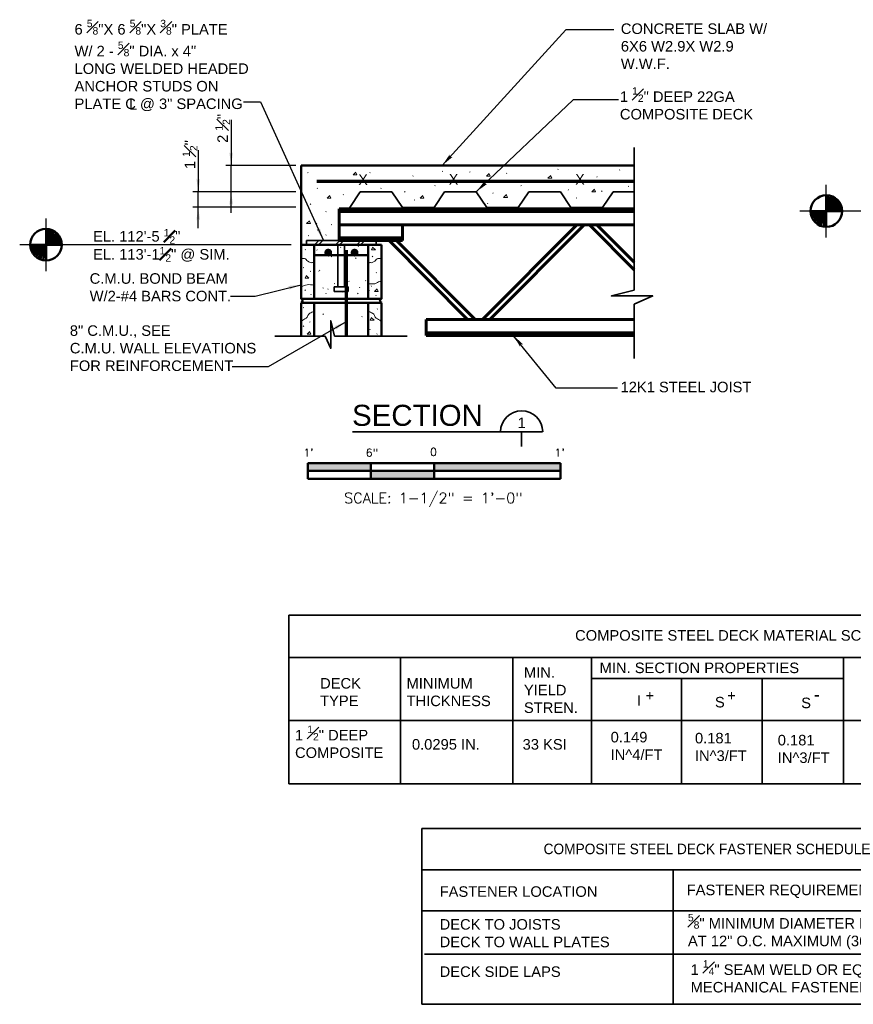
# Model space of a CAD drawing. Extents: x -2188 to 833, y 1872 to 4757.
# Tile 1 of 7: x -2188 to -2108, y 4204 to 4297. Entities that reach past the tile are written whole.
import ezdxf
from ezdxf.enums import TextEntityAlignment as Align

# ---------------------------------------------------------------- set-up
doc = ezdxf.new("R2010")
doc.units = 0
doc.header["$LTSCALE"] = 0.0037
doc.header["$MEASUREMENT"] = 0
for name, color, linetype, lineweight in [('Level 20', 131, 'Continuous', 18), ('S-Anno-Brkl', 2, 'Continuous', 35), ('S-Anno-Dims', 33, 'Continuous', 35), ('S-Anno-Legn', 171, 'Continuous', 35), ('S-Anno-Patt', 152, 'Continuous', 18), ('S-Anno-Symb', 6, 'Continuous', 50), ('S-Anno-Text', 53, 'Continuous', 25), ('S-Anno-Text-Titl', 6, 'Continuous', 35), ('S-Deck-Flor', 3, 'Continuous', 35), ('S-Deck-Rbar', 7, 'Continuous', 70), ('S-Jois-Prim', 4, 'Continuous', 60), ('S-Sect-Cmuw', 2, 'Continuous', 50), ('S-Sect-Conc', 6, 'Continuous', 50), ('S-Sect-Rbar', 7, 'Continuous', 70), ('S-Sect-Shps', 3, 'Continuous', 35), ('S-Sppt-Misc', 3, 'Continuous', 35)]:
    doc.layers.add(name, color=color, linetype=linetype, lineweight=lineweight)
doc.styles.add('BORD', font='romand.shx')
doc.styles.add('NOTES', font='romans.shx')
doc.styles.add('Style-font002', font='font002.shx')

# ---------------------------------------------------------------- blocks, each defined once
blk = doc.blocks.new('LARROW')
at = {"linetype": 'ByBlock', "lineweight": -2}
blk.add_hatch(color=0, dxfattribs=at).paths.add_polyline_path([(-4.92, -0.71), (-4.77, -0.59), (-4.55, -0.38), (-4.44, -0.19), (-4.42, 0), (-4.46, 0.21), (-4.57, 0.41), (-4.79, 0.61), (-4.93, 0.71), (0, 0)])
blk = doc.blocks.new('S0015B')
for p, q in [((1.5, 0.002), (-1.5, 0.002)), ((-1.5, -0.185), (-1.5, 0.002)), ((-0.75, -0.185), (-0.75, 0)), ((0, -0.185), (0, 0)), ((1.5, 0.002), (1.5, -0.185)), ((1.5, -0.092), (-1.5, -0.092)), ((1.5, -0.185), (-1.5, -0.185))]:
    blk.add_line(p, q)
at = {"extrusion": (0, 0, -1)}
for points in [[(1.5, 0.002), (1.5, -0.092), (0.75, 0), (0.75, -0.092)], [(0, 0), (0, -0.092), (-1.5, 0.002), (-1.5, -0.092)], [(0.75, -0.092), (0.75, -0.185), (0, -0.092), (0, -0.185)]]:
    blk.add_solid(points, dxfattribs=at)
at = {"lineweight": 18, "style": 'NOTES'}
for s, p in [("1'", (-1.49, 0.125)), ('6"', (-0.737, 0.125)), ('0', (-0.007, 0.134)), ("1'", (1.49, 0.125))]:
    blk.add_text(s, height=0.0938, dxfattribs=at).set_placement(p, align=Align.MIDDLE_CENTER)
at = {"lineweight": 25, "style": 'NOTES'}
blk.add_text('SCALE: 1-1/2" = 1\'-0"', height=0.125, dxfattribs=at).set_placement((-0.009, -0.413), align=Align.MIDDLE_CENTER)

msp = doc.modelspace()

# ---------------------------------------------------------------- hatches: boundary and pattern name
at = {"layer": 'S-Anno-Text'}
for points in [[(-2147.428, 4283.183), (-2146.719, 4284.228), (-2146.723, 4284.179), (-2146.72, 4284.102), (-2146.702, 4284.049), (-2146.672, 4284.012), (-2146.626, 4283.983), (-2146.568, 4283.97), (-2146.492, 4283.977), (-2146.451, 4283.985)], [(-2144.207, 4280.683), (-2143.424, 4281.674), (-2143.431, 4281.625), (-2143.434, 4281.548), (-2143.419, 4281.493), (-2143.392, 4281.454), (-2143.348, 4281.423), (-2143.292, 4281.405), (-2143.216, 4281.406), (-2143.174, 4281.412)], [(-2158.7, 4276.06), (-2159.382, 4277.123), (-2159.339, 4277.1), (-2159.267, 4277.072), (-2159.21, 4277.068), (-2159.165, 4277.081), (-2159.121, 4277.112), (-2159.085, 4277.16), (-2159.062, 4277.232), (-2159.053, 4277.274)], [(-2161.998, 4271.379), (-2161.967, 4271.418), (-2161.927, 4271.484), (-2161.913, 4271.539), (-2161.918, 4271.586), (-2161.941, 4271.635), (-2161.981, 4271.679), (-2162.048, 4271.714), (-2162.087, 4271.73), (-2160.83, 4271.86)], [(-2157.509, 4267.594), (-2157.49, 4267.64), (-2157.469, 4267.714), (-2157.471, 4267.771), (-2157.489, 4267.815), (-2157.524, 4267.856), (-2157.575, 4267.887), (-2157.649, 4267.903), (-2157.691, 4267.907), (-2156.518, 4268.379)], [(-2140.034, 4265.969), (-2140.683, 4267.054), (-2139.754, 4266.198), (-2139.802, 4266.21), (-2139.879, 4266.218), (-2139.934, 4266.208), (-2139.975, 4266.184), (-2140.01, 4266.142), (-2140.032, 4266.087), (-2140.036, 4266.012)]]:
    msp.add_hatch(color=256, dxfattribs=at).paths.add_polyline_path(points, flags=16)
at = {"layer": 'S-Sect-Rbar'}
for points in [[(-2157.876, 4274.905, 1), (-2158.626, 4274.905, 1)], [(-2156.126, 4274.905, 1), (-2155.376, 4274.905, 1)]]:
    msp.add_hatch(color=256, dxfattribs=at).paths.add_polyline_path(points, flags=16)

# ---------------------------------------------------------------- linework, layer by layer
at = {"layer": 'Level 20', "color": 92, "linetype": 'Continuous', "lineweight": 25}
msp.add_line((-2156.436, 4279.058), (-2154.874, 4279.058), dxfattribs=at)
at = {"layer": 'Level 20', "color": 92, "linetype": 'Continuous', "lineweight": 18}
for p, q in [((-2159.518, 4275.685), (-2159.143, 4276.06)), ((-2159.143, 4275.685), (-2158.768, 4276.06)), ((-2157.518, 4275.685), (-2157.143, 4276.06)), ((-2157.143, 4275.685), (-2156.768, 4276.06)), ((-2155.518, 4275.685), (-2155.143, 4276.06)), ((-2155.143, 4275.685), (-2154.768, 4276.06))]:
    msp.add_line(p, q, dxfattribs=at)
at = {"layer": 'S-Anno-Brkl'}
for p, q in [((-2129.198, 4284.897), (-2129.198, 4271.343)), ((-2129.198, 4270.002), (-2129.198, 4264.844)), ((-2163.31, 4266.989), (-2158.537, 4266.989)), ((-2157.643, 4266.989), (-2150.754, 4266.989))]:
    msp.add_line(p, q, dxfattribs=at)
at = {"layer": 'S-Anno-Brkl', "flags": 128}
for points in [[(-2129.198, 4271.343), (-2131.375, 4270.791), (-2127.436, 4270.791), (-2129.198, 4270.002)], [(-2157.643, 4266.989), (-2158.011, 4268.44), (-2158.011, 4265.814), (-2158.537, 4266.989)]]:
    msp.add_lwpolyline(points, dxfattribs=at)
at = {"layer": 'S-Anno-Dims', "lineweight": 25}
for p, q in [((-2167.469, 4287.514), (-2167.469, 4283.183)), ((-2170.594, 4284.624), (-2170.594, 4280.683)), ((-2161.329, 4283.183), (-2167.968, 4283.183)), ((-2167.469, 4280.683), (-2167.469, 4283.183)), ((-2161.329, 4280.683), (-2171.093, 4280.683)), ((-2170.594, 4279.217), (-2170.594, 4280.683)), ((-2161.329, 4280.683), (-2167.968, 4280.683)), ((-2167.469, 4278.687), (-2167.469, 4280.683)), ((-2161.329, 4279.217), (-2171.093, 4279.217)), ((-2170.594, 4277.221), (-2170.594, 4279.217))]:
    msp.add_line(p, q, dxfattribs=at)
at = {"layer": 'S-Anno-Legn'}
for p, q in [((-2079.759, 4240.502), (-2162.002, 4240.502)), ((-2162.002, 4240.502), (-2162.002, 4224.494)), ((-2162.002, 4236.494), (-2079.759, 4236.494)), ((-2151.375, 4236.494), (-2151.375, 4224.494)), ((-2140.736, 4236.494), (-2140.736, 4224.494)), ((-2133.27, 4236.494), (-2133.27, 4224.494)), ((-2109.321, 4236.494), (-2109.321, 4224.494)), ((-2133.27, 4234.494), (-2109.321, 4234.494)), ((-2124.723, 4234.494), (-2124.723, 4224.494)), ((-2117.06, 4234.494), (-2117.06, 4224.494)), ((-2112.053, 4232.855), (-2111.678, 4232.855)), ((-2162.002, 4230.494), (-2079.759, 4230.494)), ((-2162.002, 4224.494), (-2079.759, 4224.494)), ((-2092.404, 4220.239), (-2149.357, 4220.239)), ((-2149.357, 4220.239), (-2149.357, 4203.564)), ((-2149.357, 4216.341), (-2092.404, 4216.341)), ((-2125.509, 4216.341), (-2125.509, 4203.564)), ((-2149.357, 4212.435), (-2092.404, 4212.435)), ((-2149.101, 4208.319), (-2092.404, 4208.319)), ((-2149.357, 4203.564), (-2092.404, 4203.564))]:
    msp.add_line(p, q, dxfattribs=at)
at = {"layer": 'S-Anno-Patt'}
for p, q in [((-2136.454, 4282.797), (-2136.412, 4282.839)), ((-2130.612, 4282.732), (-2130.57, 4282.774)), ((-2160.214, 4282.472), (-2160.172, 4282.514)), ((-2154.306, 4282.472), (-2154.264, 4282.514)), ((-2150.217, 4282.147), (-2150.175, 4282.189)), ((-2147.425, 4282.602), (-2147.383, 4282.644)), ((-2144.828, 4282.537), (-2144.786, 4282.579)), ((-2141.323, 4282.407), (-2141.281, 4282.449)), ((-2132.754, 4282.082), (-2132.712, 4282.124)), ((-2159.305, 4280.978), (-2159.263, 4281.02)), ((-2153.268, 4280.978), (-2153.226, 4281.02)), ((-2148.139, 4281.237), (-2148.097, 4281.279)), ((-2139.96, 4281.237), (-2139.918, 4281.279)), ((-2135.481, 4280.848), (-2135.439, 4280.89)), ((-2129.768, 4281.173), (-2129.726, 4281.215)), ((-2156.838, 4280.393), (-2156.796, 4280.435)), ((-2150.996, 4280.653), (-2150.954, 4280.695)), ((-2142.621, 4280.523), (-2142.579, 4280.565)), ((-2134.702, 4280.068), (-2134.66, 4280.11)), ((-2132.3, 4280.718), (-2132.258, 4280.76)), ((-2159.954, 4279.483), (-2159.912, 4279.525)), ((-2150.087, 4279.873), (-2150.045, 4279.915)), ((-2143.141, 4279.548), (-2143.099, 4279.59)), ((-2158.494, 4278.772), (-2158.452, 4278.814)), ((-2159.37, 4277.663), (-2159.328, 4277.705)), ((-2157.957, 4277.535), (-2157.915, 4277.577)), ((-2160.149, 4276.493), (-2160.107, 4276.535)), ((-2159.283, 4277.034), (-2159.241, 4277.076)), ((-2158.494, 4276.56), (-2158.452, 4276.602)), ((-2159.73, 4275.584), (-2159.772, 4275.626)), ((-2157.053, 4275.378), (-2157.095, 4275.422)), ((-2156.555, 4275.615), (-2156.597, 4275.658)), ((-2155.366, 4275.489), (-2155.408, 4275.532)), ((-2160.398, 4275.166), (-2160.44, 4275.209)), ((-2159.294, 4275.129), (-2159.336, 4275.173)), ((-2157.915, 4274.492), (-2157.959, 4274.536)), ((-2155.607, 4274.354), (-2155.65, 4274.398)), ((-2154.481, 4274.52), (-2154.523, 4274.564)), ((-2154.03, 4274.519), (-2154.072, 4274.561)), ((-2160.578, 4273.457), (-2160.62, 4273.501)), ((-2156.417, 4273.468), (-2156.459, 4273.512)), ((-2159.909, 4273.112), (-2159.951, 4273.154)), ((-2154.453, 4273.247), (-2154.495, 4273.29)), ((-2153.67, 4272.991), (-2153.711, 4273.034)), ((-2158.709, 4271.53), (-2158.752, 4271.573)), ((-2157.634, 4271.946), (-2157.676, 4271.989)), ((-2156.251, 4272.167), (-2156.293, 4272.211)), ((-2155.247, 4271.576), (-2155.289, 4271.62)), ((-2154.674, 4272.223), (-2154.716, 4272.266)), ((-2154.138, 4271.695), (-2154.18, 4271.738)), ((-2160.416, 4271.324), (-2160.458, 4271.368)), ((-2159.874, 4270.907), (-2159.916, 4270.951)), ((-2158.436, 4271.005), (-2158.478, 4271.048)), ((-2158.243, 4271.42), (-2158.285, 4271.463)), ((-2156.832, 4271.143), (-2156.874, 4271.186)), ((-2155.421, 4271.005), (-2155.463, 4271.048)), ((-2154.342, 4271.309), (-2154.384, 4271.353)), ((-2153.706, 4270.816), (-2153.747, 4270.858)), ((-2160.62, 4269.668), (-2160.578, 4269.71)), ((-2158.754, 4269.039), (-2158.712, 4269.083)), ((-2155.074, 4268.808), (-2155.032, 4268.85)), ((-2153.621, 4269.528), (-2153.579, 4269.572)), ((-2160.62, 4267.908), (-2160.578, 4267.95)), ((-2160.017, 4268.298), (-2159.973, 4268.342)), ((-2154.306, 4267.584), (-2154.264, 4267.626)), ((-2153.639, 4267.166), (-2153.597, 4267.209))]:
    msp.add_line(p, q, dxfattribs=at)
at = {"layer": 'S-Anno-Patt', "flags": 128}
for points in [[(-2155.622, 4282.551), (-2155.895, 4282.287), (-2155.528, 4282.287), (-2155.622, 4282.509)], [(-2142.964, 4282.421), (-2143.237, 4282.157), (-2142.869, 4282.157), (-2142.964, 4282.379)], [(-2137.121, 4282.226), (-2137.394, 4281.962), (-2137.027, 4281.962), (-2137.121, 4282.184)], [(-2132.966, 4280.927), (-2133.239, 4280.663), (-2132.872, 4280.663), (-2132.966, 4280.885)], [(-2158.089, 4280.342), (-2158.362, 4280.078), (-2157.995, 4280.078), (-2158.089, 4280.3)], [(-2149.26, 4280.342), (-2149.533, 4280.078), (-2149.166, 4280.078), (-2149.26, 4280.3)], [(-2141.341, 4280.407), (-2141.614, 4280.143), (-2141.246, 4280.143), (-2141.341, 4280.365)], [(-2160.037, 4277.937), (-2160.31, 4277.673), (-2159.942, 4277.673), (-2160.037, 4277.895)], [(-2154.05, 4275.424), (-2153.775, 4275.16), (-2154.144, 4275.16), (-2154.05, 4275.382)], [(-2160.362, 4272.739), (-2160.089, 4272.475), (-2160.456, 4272.475), (-2160.362, 4272.697)], [(-2153.595, 4271.468), (-2153.87, 4271.206), (-2153.501, 4271.206), (-2153.595, 4271.426)], [(-2154.164, 4268.745), (-2153.891, 4268.483), (-2154.26, 4268.483), (-2154.164, 4268.705)], [(-2159.987, 4267.424), (-2160.261, 4267.16), (-2159.892, 4267.16), (-2159.987, 4267.382)]]:
    msp.add_lwpolyline(points, dxfattribs=at)
at = {"layer": 'S-Anno-Patt'}
for points, knots in [([(-2160.816, 4274.344), (-2160.714, 4274.344), (-2160.611, 4274.344), (-2160.508, 4274.344), (-2160.376, 4274.344), (-2160.312, 4274.164), (-2160.2, 4274.093), (-2160.12, 4274.043), (-2160.037, 4273.994), (-2159.95, 4273.959), (-2159.866, 4273.925), (-2159.759, 4273.984), (-2159.68, 4273.939), (-2159.645, 4273.92), (-2159.612, 4273.897), (-2159.58, 4273.872)], [0, 0, 0, 0, 0.223209, 0.223209, 0.223209, 0.510933, 0.510933, 0.510933, 0.71695, 0.71695, 0.71695, 0.912677, 0.912677, 0.912677, 1, 1, 1, 1]), ([(-2153.22, 4274.344), (-2153.323, 4274.344), (-2153.426, 4274.344), (-2153.529, 4274.344), (-2153.661, 4274.344), (-2153.725, 4274.164), (-2153.837, 4274.093), (-2153.917, 4274.043), (-2153.999, 4273.994), (-2154.087, 4273.959), (-2154.17, 4273.925), (-2154.278, 4273.984), (-2154.357, 4273.939), (-2154.392, 4273.92), (-2154.425, 4273.897), (-2154.457, 4273.872)], [0, 0, 0, 0, 0.223209, 0.223209, 0.223209, 0.510933, 0.510933, 0.510933, 0.71695, 0.71695, 0.71695, 0.912677, 0.912677, 0.912677, 1, 1, 1, 1]), ([(-2160.816, 4271.664), (-2160.681, 4271.716), (-2160.547, 4271.767), (-2160.412, 4271.819), (-2160.208, 4271.897), (-2159.975, 4271.855), (-2159.757, 4271.838), (-2159.698, 4271.833), (-2159.639, 4271.829), (-2159.58, 4271.823)], [0, 0, 0, 0, 0.342082, 0.342082, 0.342082, 0.859819, 0.859819, 0.859819, 1, 1, 1, 1]), ([(-2154.456, 4271.941), (-2154.387, 4271.945), (-2154.319, 4271.949), (-2154.25, 4271.954), (-2154.109, 4271.962), (-2153.967, 4271.946), (-2153.826, 4271.954), (-2153.651, 4271.963), (-2153.52, 4272.166), (-2153.345, 4272.166), (-2153.293, 4272.166), (-2153.242, 4272.166), (-2153.191, 4272.166)], [0, 0, 0, 0, 0.157922, 0.157922, 0.157922, 0.481199, 0.481199, 0.481199, 0.882514, 0.882514, 0.882514, 1, 1, 1, 1]), ([(-2160.785, 4268.409), (-2160.64, 4268.502), (-2160.496, 4268.595), (-2160.351, 4268.688), (-2160.187, 4268.794), (-2160.168, 4269.067), (-2159.991, 4269.15), (-2159.859, 4269.212), (-2159.726, 4269.274), (-2159.594, 4269.336)], [0, 0, 0, 0, 0.334736, 0.334736, 0.334736, 0.715039, 0.715039, 0.715039, 1, 1, 1, 1]), ([(-2153.252, 4268.409), (-2153.396, 4268.502), (-2153.541, 4268.595), (-2153.685, 4268.688), (-2153.849, 4268.794), (-2153.869, 4269.067), (-2154.045, 4269.15), (-2154.178, 4269.212), (-2154.31, 4269.274), (-2154.443, 4269.336)], [0, 0, 0, 0, 0.334736, 0.334736, 0.334736, 0.715039, 0.715039, 0.715039, 1, 1, 1, 1])]:
    msp.add_open_spline(points, degree=3, knots=knots, dxfattribs=at)
at = {"layer": 'S-Anno-Symb', "lineweight": 25}
for p, q in [((-2110.97, 4280.342), (-2110.97, 4281.341)), ((-2185.044, 4277.155), (-2185.044, 4278.154)), ((-2112.47, 4278.842), (-2113.469, 4278.842)), ((-2088.006, 4278.842), (-2112.316, 4278.842)), ((-2108.471, 4278.842), (-2109.472, 4278.842)), ((-2110.97, 4276.343), (-2110.97, 4277.343)), ((-2186.544, 4275.655), (-2187.543, 4275.655)), ((-2161.786, 4275.655), (-2185.057, 4275.655)), ((-2182.545, 4275.655), (-2183.546, 4275.655)), ((-2185.044, 4273.156), (-2185.044, 4274.157))]:
    msp.add_line(p, q, dxfattribs=at)
at = {"layer": 'S-Anno-Symb'}
for p, q in [((-2110.97, 4278.842), (-2110.97, 4280.342)), ((-2110.97, 4278.842), (-2110.778, 4280.328)), ((-2110.97, 4278.842), (-2110.549, 4280.28)), ((-2110.97, 4278.842), (-2110.384, 4280.222)), ((-2110.97, 4278.842), (-2110.18, 4280.115)), ((-2110.97, 4278.842), (-2109.985, 4279.971)), ((-2110.97, 4278.842), (-2109.848, 4279.836)), ((-2110.97, 4278.842), (-2109.743, 4279.703)), ((-2110.97, 4278.842), (-2109.652, 4279.554)), ((-2110.97, 4278.842), (-2109.589, 4279.424)), ((-2110.97, 4278.842), (-2109.538, 4279.283)), ((-2110.97, 4278.842), (-2109.505, 4279.157)), ((-2110.97, 4278.842), (-2109.481, 4279.01)), ((-2112.47, 4278.842), (-2110.97, 4278.842)), ((-2110.97, 4278.842), (-2112.464, 4278.723)), ((-2110.97, 4278.842), (-2112.439, 4278.536)), ((-2110.97, 4278.842), (-2112.392, 4278.365)), ((-2110.97, 4278.842), (-2112.326, 4278.203)), ((-2110.97, 4278.842), (-2112.221, 4278.018)), ((-2110.97, 4278.842), (-2112.094, 4277.849)), ((-2110.97, 4278.842), (-2111.936, 4277.697)), ((-2110.97, 4278.842), (-2111.725, 4277.546)), ((-2110.97, 4278.842), (-2111.522, 4277.472)), ((-2110.97, 4278.842), (-2111.243, 4277.369)), ((-2110.97, 4278.842), (-2109.472, 4278.842)), ((-2110.97, 4277.343), (-2110.97, 4278.842)), ((-2185.044, 4275.655), (-2185.044, 4277.155)), ((-2185.044, 4275.655), (-2184.852, 4277.142)), ((-2185.044, 4275.655), (-2184.623, 4277.094)), ((-2185.044, 4275.655), (-2184.458, 4277.035)), ((-2185.044, 4275.655), (-2184.254, 4276.929)), ((-2185.044, 4275.655), (-2184.059, 4276.785)), ((-2185.044, 4275.655), (-2183.922, 4276.65)), ((-2185.044, 4275.655), (-2183.817, 4276.516)), ((-2185.044, 4275.655), (-2183.726, 4276.368)), ((-2185.044, 4275.655), (-2183.663, 4276.237)), ((-2186.544, 4275.655), (-2185.044, 4275.655)), ((-2185.044, 4275.655), (-2186.538, 4275.537)), ((-2185.044, 4275.655), (-2186.513, 4275.349)), ((-2185.044, 4275.655), (-2186.466, 4275.178)), ((-2185.044, 4275.655), (-2186.4, 4275.016)), ((-2185.044, 4275.655), (-2186.295, 4274.832)), ((-2185.044, 4275.655), (-2186.168, 4274.662)), ((-2185.044, 4275.655), (-2186.01, 4274.511)), ((-2185.044, 4275.655), (-2185.799, 4274.359)), ((-2185.044, 4275.655), (-2185.596, 4274.286)), ((-2185.044, 4275.655), (-2185.317, 4274.182)), ((-2185.044, 4275.655), (-2183.612, 4276.096)), ((-2185.044, 4275.655), (-2183.579, 4275.97)), ((-2185.044, 4275.655), (-2183.555, 4275.823)), ((-2185.044, 4275.655), (-2183.546, 4275.655)), ((-2185.044, 4274.157), (-2185.044, 4275.655))]:
    msp.add_line(p, q, dxfattribs=at)
for centre in [(-2110.971, 4278.843), (-2185.045, 4275.656)]:
    msp.add_circle(centre, 1.5, dxfattribs=at)
at = {"layer": 'S-Anno-Text', "flags": 128}
for points in [[(-2131.147, 4296.053), (-2135.682, 4296.053), (-2147.428, 4283.183)], [(-2130.682, 4289.415), (-2134.984, 4289.415), (-2144.207, 4280.683)], [(-2166.286, 4289.206), (-2164.679, 4289.206), (-2158.7, 4276.06)], [(-2167.53, 4270.766), (-2165.177, 4270.766), (-2160.83, 4271.86)], [(-2167.362, 4264.085), (-2163.916, 4264.085), (-2156.518, 4268.379)], [(-2130.798, 4262.046), (-2136.613, 4262.046), (-2140.683, 4267.054)]]:
    msp.add_lwpolyline(points, dxfattribs=at)
at = {"layer": 'S-Anno-Text-Titl'}
for p, q in [((-2155.958, 4257.892), (-2137.895, 4257.892)), ((-2139.895, 4257.892), (-2139.895, 4256.516))]:
    msp.add_line(p, q, dxfattribs=at)
msp.add_arc((-2139.893, 4257.891), 2, 0, 180, dxfattribs=at)
at = {"layer": 'S-Deck-Flor'}
for p, q in [((-2156.207, 4279.183), (-2155.207, 4280.683)), ((-2155.207, 4280.683), (-2152.207, 4280.683)), ((-2151.207, 4279.183), (-2152.207, 4280.683)), ((-2148.207, 4279.183), (-2147.207, 4280.683)), ((-2147.207, 4280.683), (-2144.207, 4280.683)), ((-2143.207, 4279.183), (-2144.207, 4280.683)), ((-2140.207, 4279.183), (-2139.207, 4280.683)), ((-2139.207, 4280.683), (-2136.207, 4280.683)), ((-2135.207, 4279.183), (-2136.207, 4280.683)), ((-2132.207, 4279.183), (-2131.207, 4280.683)), ((-2131.207, 4280.683), (-2129.198, 4280.683)), ((-2151.207, 4279.183), (-2148.207, 4279.183)), ((-2143.207, 4279.183), (-2140.207, 4279.183)), ((-2135.207, 4279.183), (-2132.207, 4279.183))]:
    msp.add_line(p, q, dxfattribs=at)
at = {"layer": 'S-Deck-Rbar'}
msp.add_line((-2159.33, 4281.683), (-2129.198, 4281.683), dxfattribs=at)
at = {"layer": 'S-Jois-Prim'}
for p, q in [((-2157.207, 4279.058), (-2129.198, 4279.058)), ((-2157.207, 4279.058), (-2157.207, 4276.058)), ((-2157.207, 4278.808), (-2129.198, 4278.808)), ((-2157.207, 4277.558), (-2129.198, 4277.558)), ((-2151.207, 4276.058), (-2151.207, 4277.558)), ((-2134.66, 4277.558), (-2143.612, 4268.554)), ((-2133.955, 4277.558), (-2142.907, 4268.554)), ((-2133.455, 4277.558), (-2129.198, 4273.276)), ((-2132.75, 4277.558), (-2129.198, 4273.985)), ((-2157.207, 4276.308), (-2151.207, 4276.308)), ((-2157.207, 4276.058), (-2151.207, 4276.058)), ((-2152.481, 4276.058), (-2145.021, 4268.554)), ((-2151.776, 4276.058), (-2144.316, 4268.554)), ((-2148.96, 4268.554), (-2129.198, 4268.554)), ((-2148.96, 4268.554), (-2148.96, 4267.054)), ((-2148.96, 4267.304), (-2129.198, 4267.304)), ((-2148.96, 4267.054), (-2129.198, 4267.054))]:
    msp.add_line(p, q, dxfattribs=at)
at = {"layer": 'S-Sect-Cmuw'}
for p, q in [((-2160.83, 4270.532), (-2160.83, 4275.655)), ((-2160.83, 4275.655), (-2153.207, 4275.655)), ((-2159.58, 4270.532), (-2159.58, 4275.655)), ((-2154.456, 4270.532), (-2154.456, 4275.655)), ((-2153.207, 4270.532), (-2153.207, 4275.655)), ((-2159.58, 4274.655), (-2154.456, 4274.655)), ((-2159.073, 4273.164), (-2159.115, 4273.207)), ((-2160.83, 4270.532), (-2153.207, 4270.532)), ((-2153.207, 4270.155), (-2160.83, 4270.155)), ((-2160.83, 4266.989), (-2160.83, 4270.155)), ((-2159.58, 4266.989), (-2159.58, 4270.155)), ((-2154.456, 4266.989), (-2154.456, 4270.155)), ((-2153.207, 4266.989), (-2153.207, 4270.155))]:
    msp.add_line(p, q, dxfattribs=at)
at = {"layer": 'S-Sect-Cmuw', "extrusion": (0, 0, -1)}
msp.add_arc((2160.895, 4270.345), 0.197, 109.16476, 250.83524, dxfattribs=at)
at = {"layer": 'S-Sect-Cmuw'}
msp.add_arc((-2153.142, 4270.345), 0.197, 109.16476, 250.83524, dxfattribs=at)
at = {"layer": 'S-Sect-Conc'}
for p, q in [((-2129.198, 4283.183), (-2160.83, 4283.183)), ((-2160.83, 4283.183), (-2160.83, 4275.655))]:
    msp.add_line(p, q, dxfattribs=at)
at = {"layer": 'S-Sect-Rbar'}
msp.add_line((-2156.518, 4266.989), (-2156.518, 4275.133), dxfattribs=at)
at = {"layer": 'S-Sect-Shps'}
for p, q in [((-2160.33, 4275.685), (-2160.33, 4276.06)), ((-2160.33, 4276.06), (-2153.707, 4276.06)), ((-2160.33, 4275.685), (-2153.707, 4275.685)), ((-2153.707, 4276.06), (-2153.707, 4275.685))]:
    msp.add_line(p, q, dxfattribs=at)
at = {"layer": 'S-Sppt-Misc'}
for p, q in [((-2157.331, 4275.655), (-2157.331, 4271.655)), ((-2156.706, 4275.655), (-2156.706, 4271.655)), ((-2157.331, 4271.655), (-2157.693, 4271.655)), ((-2157.693, 4271.655), (-2157.693, 4271.23)), ((-2157.331, 4271.655), (-2156.706, 4271.655)), ((-2156.706, 4271.655), (-2156.344, 4271.655)), ((-2156.344, 4271.655), (-2156.344, 4271.23)), ((-2157.693, 4271.23), (-2156.344, 4271.23))]:
    msp.add_line(p, q, dxfattribs=at)

# ---------------------------------------------------------------- block references
at = {"layer": 'S-Anno-Dims', "lineweight": 25, "xscale": 0.2532893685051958, "yscale": 0.2450538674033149, "zscale": 0.03175}
for p, rotation in [((-2167.469, 4283.183), 270), ((-2170.594, 4280.683), 270), ((-2167.469, 4280.683), 90), ((-2170.594, 4279.217), 90)]:
    msp.add_blockref('LARROW', p, dxfattribs=dict(at, rotation=rotation))
at = {"layer": 'S-Anno-Symb', "xscale": 8, "yscale": 8, "zscale": 8}
msp.add_blockref('S0015B', (-2148.202, 4254.917), dxfattribs=at)

# ---------------------------------------------------------------- texts
at = {"layer": 'S-Anno-Dims', "char_height": 1, "attachment_point": 1, "rotation": 90, "line_spacing_factor": 0.609641, "style": 'NOTES'}
for s, insert in [('\\A1;\\fArial|b0|i0|c0|p39;2 \\H0.700000;\\S1#2;\\H1.000000;"', (-2168.975, 4285.318)), ('\\A1;\\fArial|b0|i0|c0|p39;1 \\H0.700000;\\S1#2;\\H1.000000;"', (-2172.08, 4282.834))]:
    msp.add_mtext(s, dxfattribs=dict(at, insert=insert))
at = {"layer": 'S-Anno-Legn', "char_height": 1, "attachment_point": 1, "style": 'NOTES'}
for s, insert, line_spacing_factor in [('\\fArial|b0|i0|c0|p39;COMPOSITE STEEL DECK MATERIAL SCHEDULE', (-2134.815, 4239.077), 0.734563), ('\\fArial|b0|i0|c0|p39;MIN. SECTION PROPERTIES', (-2132.487, 4235.996), 0.731627), ('\\fArial|b0|i0|c0|p39;+', (-2128.132, 4233.375), 0.731627), ('\\fArial|b0|i0|c0|p39;+', (-2120.37, 4233.375), 0.731627), ('\\fArial|b0|i0|c0|p39;I', (-2128.956, 4232.893), 0.731627), ('\\fArial|b0|i0|c0|p39;S', (-2121.539, 4232.742), 0.731627), ('\\fArial|b0|i0|c0|p39;S', (-2113.349, 4232.671), 0.731627), ('\\fArial|b0|i0|c0|p39;0.0295 IN.', (-2150.305, 4228.735), 0.734563), ('\\fArial|b0|i0|c0|p39;33 KSI', (-2139.8, 4228.735), 0.734563), ('\\fArial|b0|i0|c0|p39;COMPOSITE STEEL DECK FASTENER SCHEDULE', (-2137.813, 4218.811), 0.734563), ('\\fArial|b0|i0|c0|p39;FASTENER LOCATION', (-2147.676, 4214.764), 0.731627), ('\\fArial|b0|i0|c0|p39;FASTENER REQUIREMENT', (-2124.223, 4214.92), 0.731627), ('\\fArial|b0|i0|c0|p39;DECK SIDE LAPS', (-2147.676, 4207.162), 0.731627)]:
    msp.add_mtext(s, dxfattribs=dict(at, insert=insert, line_spacing_factor=line_spacing_factor))
for s, insert in [('\\fArial|b0|i0|c0|p39;MIN.\\PYIELD\\PSTREN.', (-2139.673, 4235.555)), ('\\fArial|b0|i0|c0|p39;DECK\\PTYPE', (-2159.025, 4234.528)), ('\\fArial|b0|i0|c0|p39;MINIMUM\\PTHICKNESS', (-2150.817, 4234.528)), ('\\fArial|b0|i0|c0|p39;1 {\\H0.700000x;\\A1;\\S1#2;}" DEEP\\PCOMPOSITE', (-2161.403, 4230.012)), ('\\fArial|b0|i0|c0|p39;0.149\\PIN^ 4/FT', (-2131.442, 4229.422)), ('\\fArial|b0|i0|c0|p39;0.181\\PIN^ 3/FT', (-2123.437, 4229.327)), ('\\fArial|b0|i0|c0|p39;0.181\\PIN^ 3/FT', (-2115.577, 4229.136)), ('{\\fArial|b0|i0|c0|p39;\\H0.700000x;\\A1;\\S5#8;}\\fArial|b0|i0|c0|p39;" MINIMUM DIAMETER PUDDLE WELD\\PAT 12" O.C. MAXIMUM (36/4 PATTERN)', (-2124.103, 4212.144)), ('\\fArial|b0|i0|c0|p39;DECK TO JOISTS\\PDECK TO WALL PLATES', (-2147.676, 4211.65)), ('\\fArial|b0|i0|c0|p39;1 {\\H0.700000x;\\A1;\\S1#4;}" SEAM WELD OR EQUIVALENT\\PMECHANICAL FASTENER PER DECK SPAN', (-2123.847, 4207.753))]:
    msp.add_mtext(s, dxfattribs=dict(at, insert=insert))
at = {"layer": 'S-Anno-Symb', "char_height": 1, "attachment_point": 1, "style": 'NOTES'}
for s, insert, line_spacing_factor in [('\\A1;\\fArial|b0|i0|c0|p39;EL. 112\'-5 \\H0.700000;\\S1#2;\\H1.000000;"', (-2180.582, 4277.15), 0.614543), ('\\A1;\\fArial|b0|i0|c0|p39;EL. 113\'-1\\H0.700000;\\S1#2;\\H1.000000;" @ SIM.', (-2180.582, 4275.444), 0.617009)]:
    msp.add_mtext(s, dxfattribs=dict(at, insert=insert, line_spacing_factor=line_spacing_factor))
at = {"layer": 'S-Anno-Text', "char_height": 1, "attachment_point": 1, "style": 'NOTES'}
for s, insert in [('\\fArial|b0|i0|c0|p39;6 {\\H0.700000x;\\A1;\\S5#8;}"X 6 {\\H0.700000x;\\A1;\\S5#8;}"X {\\H0.700000x;\\A1;\\S3#8;}" PLATE\\PW/ 2 - {\\H0.700000x;\\A1;\\S5#8;}" DIA. x 4"\\PLONG WELDED HEADED\\PANCHOR STUDS ON \\PPLATE C @ 3" SPACING', (-2182.335, 4297)), ('\\fArial|b0|i0|c0|p39;CONCRETE SLAB W/\\P6X6 W2.9X W2.9\\PW.W.F.', (-2130.474, 4296.657)), ('\\fArial|b0|i0|c0|p39;1 {\\H0.700000x;\\A1;\\S1#2;}" DEEP 22GA\\PCOMPOSITE DECK', (-2130.563, 4290.607)), ('\\fArial|b0|i0|c0|p39;C.M.U. BOND BEAM\\PW/2-#4 BARS CONT.', (-2180.899, 4272.949)), ('\\fArial|b0|i0|c0|p39;8" C.M.U., SEE\\PC.M.U. WALL ELEVATIONS\\PFOR REINFORCEMENT', (-2182.782, 4268.005))]:
    msp.add_mtext(s, dxfattribs=dict(at, insert=insert))
at = {"layer": 'S-Anno-Text', "char_height": 1, "attachment_point": 1, "line_spacing_factor": 0.734563, "style": 'NOTES'}
for s, insert in [('\\fArial|b0|i0|c0|p39;L', (-2177.162, 4289.471)), ('\\fArial|b0|i0|c0|p39;12K1 STEEL JOIST', (-2130.501, 4262.648))]:
    msp.add_mtext(s, dxfattribs=dict(at, insert=insert))
at = {"layer": 'S-Anno-Text-Titl', "line_spacing_factor": 0.734563}
for s, insert, char_height, attachment_point, style in [('\\fArial|b0|i0|c0|p39;SECTION', (-2149.781, 4259.449), 2, 5, 'BORD'), ('\\fArial|b0|i0|c0|p39;1', (-2140.267, 4259.255), 1, 1, 'NOTES')]:
    msp.add_mtext(s, dxfattribs=dict(at, insert=insert, char_height=char_height, attachment_point=attachment_point, style=style))
at = {"layer": 'S-Deck-Rbar', "style": 'Style-font002'}
for p in [(-2155.39, 4281.831), (-2146.799, 4281.863), (-2134.799, 4281.863)]:
    msp.add_text('X', height=0.998, dxfattribs=at).set_placement(p, align=Align.MIDDLE_LEFT)

doc.saveas('drawing.dxf')
